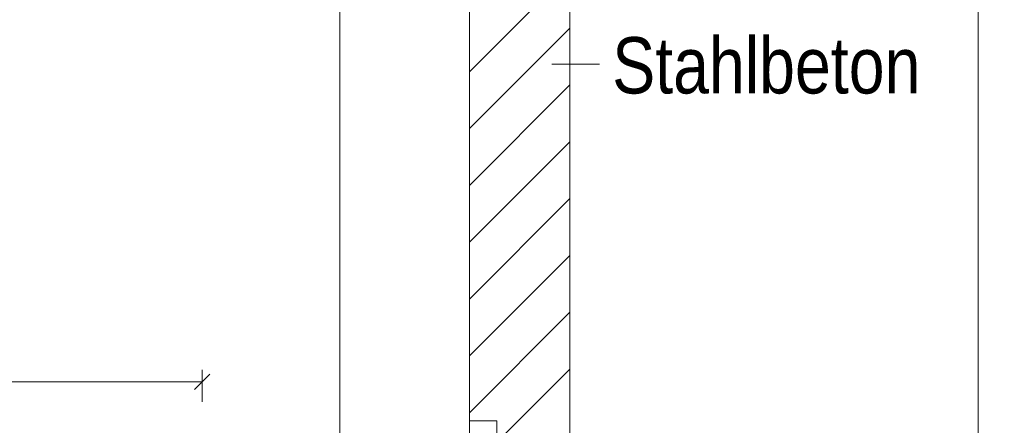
# Model space of a CAD drawing. Extents: x -500 to 300, y 62 to 1162.
# Tile 238 of 256: x 230 to 254, y 922 to 932. Entities that reach past the tile are written whole.
import ezdxf
from ezdxf.lldxf.tags import DXFTag

# ---------------------------------------------------------------- set-up
doc = ezdxf.new("R2010")
doc.units = 0
doc.layers.get('0').update_dxf_attribs({"lineweight": 13})
for name, color, linetype, lineweight, true_color in [('E_Aussparung Bemaßung-A06G93S68I', 5, 'Continuous', 9, 0x0000ff), ('E_Betonbaudose', 1, 'Continuous', 13, 0xff0000), ('E_Detail_Beschriftung', 7, 'Continuous', 13, 0x009900), ('E_Detail_Wandschraffur', 7, 'Continuous', 5, 0xc0c0c0)]:
    doc.layers.add(name, color=color, linetype=linetype, lineweight=lineweight, true_color=true_color)
doc.layers.add('E_Detail_Linie_Text_Bem', color=7, linetype='Continuous', lineweight=13)
doc.styles.get("Standard").update_dxf_attribs({"font": 'ARIALN.TTF'})
tags = doc.linetypes.add('fein_strichliert', pattern=[4, 1, -2, 1]).pattern_tags.tags
tags[8:9] = [DXFTag(74, 4), DXFTag(75, 0), DXFTag(340, '0'), DXFTag(46, 0.0), DXFTag(50, 0.0), DXFTag(44, 0.0), DXFTag(45, 0.0)]
tags[6:7] = [DXFTag(74, 4), DXFTag(75, 0), DXFTag(340, '0'), DXFTag(46, 0.0), DXFTag(50, 0.0), DXFTag(44, 0.0), DXFTag(45, 0.0)]
tags[4:5] = [DXFTag(74, 4), DXFTag(75, 0), DXFTag(340, '0'), DXFTag(46, 0.0), DXFTag(50, 0.0), DXFTag(44, 0.0), DXFTag(45, 0.0)]
tags = doc.linetypes.add('fein_strichliert-A06G93S58I', pattern=[4, 1, -2, 1]).pattern_tags.tags
tags[8:9] = [DXFTag(74, 4), DXFTag(75, 0), DXFTag(340, '0'), DXFTag(46, 0.0), DXFTag(50, 0.0), DXFTag(44, 0.0), DXFTag(45, 0.0)]
tags[6:7] = [DXFTag(74, 4), DXFTag(75, 0), DXFTag(340, '0'), DXFTag(46, 0.0), DXFTag(50, 0.0), DXFTag(44, 0.0), DXFTag(45, 0.0)]
tags[4:5] = [DXFTag(74, 4), DXFTag(75, 0), DXFTag(340, '0'), DXFTag(46, 0.0), DXFTag(50, 0.0), DXFTag(44, 0.0), DXFTag(45, 0.0)]

# ---------------------------------------------------------------- blocks, each defined once
blk = doc.blocks.new('Referenz-A06G93SG8I')
at = {"layer": 'E_Aussparung Bemaßung-A06G93S68I', "linetype": 'Continuous', "ltscale": 0.13}
for p, q in [((234.462, 923.498), (234.462, 922.698)), ((211.462, 923.198), (234.462, 923.198)), ((234.653, 923.389), (234.271, 923.007))]:
    blk.add_line(p, q, dxfattribs=at)
at = {"layer": 'E_Betonbaudose', "linetype": 'Continuous', "ltscale": 0.13}
for p, q in [((241.118, 921.542), (241.118, 922.222)), ((241.118, 922.222), (241.798, 922.222)), ((241.798, 922.222), (241.798, 921.542))]:
    blk.add_line(p, q, dxfattribs=at)
at = {"layer": 'E_Detail_Linie_Text_Bem', "linetype": 'fein_strichliert-A06G93S58I', "ltscale": 0.65}
for p, q in [((253.771, 901.993), (253.771, 963.31)), ((237.89, 903.074), (237.89, 955.954))]:
    blk.add_line(p, q, dxfattribs=at)
at = {"layer": 'E_Detail_Linie_Text_Bem', "linetype": 'Continuous', "ltscale": 0.13}
for p, q in [((241.118, 932.082), (241.118, 943.882)), ((243.618, 943.882), (243.618, 903.882)), ((241.118, 931.882), (241.118, 932.082)), ((241.118, 903.882), (241.118, 931.882))]:
    blk.add_line(p, q, dxfattribs=at)
at = {"layer": 'E_Detail_Linie_Text_Bem', "color": 0, "linetype": 'Continuous', "ltscale": 0.13}
blk.add_line((244.354, 931.101), (243.163, 931.101), dxfattribs=at)
at = {"layer": 'E_Detail_Wandschraffur', "linetype": 'ByBlock', "ltscale": 0.13}
for p, q in [((241.118, 930.91), (243.618, 933.41)), ((241.118, 928.082), (243.618, 930.582)), ((241.118, 925.253), (243.618, 927.753)), ((241.118, 922.425), (243.618, 924.925))]:
    blk.add_line(p, q, dxfattribs=at)
at = {"layer": 'E_Detail_Wandschraffur', "linetype": 'fein_strichliert', "ltscale": 0.13}
for p, q in [((241.118, 929.496), (243.618, 931.996)), ((241.118, 926.668), (243.618, 929.168)), ((241.118, 923.839), (243.618, 926.339)), ((241.807, 921.7), (243.618, 923.511))]:
    blk.add_line(p, q, dxfattribs=at)
at = {"layer": 'E_Detail_Beschriftung', "linetype": 'Continuous', "ltscale": 0.13, "insert": (244.669, 931.769), "char_height": 1.4, "attachment_point": 1}
blk.add_mtext('{\\fArial Narrow;Stahlbeton}', dxfattribs=at)

msp = doc.modelspace()

# ---------------------------------------------------------------- block references
at = {"color": 8, "lineweight": 25, "ltscale": 0.25, "true_color": 0x808080}
msp.add_blockref('Referenz-A06G93SG8I', (0, 0), dxfattribs=at)

doc.saveas('drawing.dxf')
